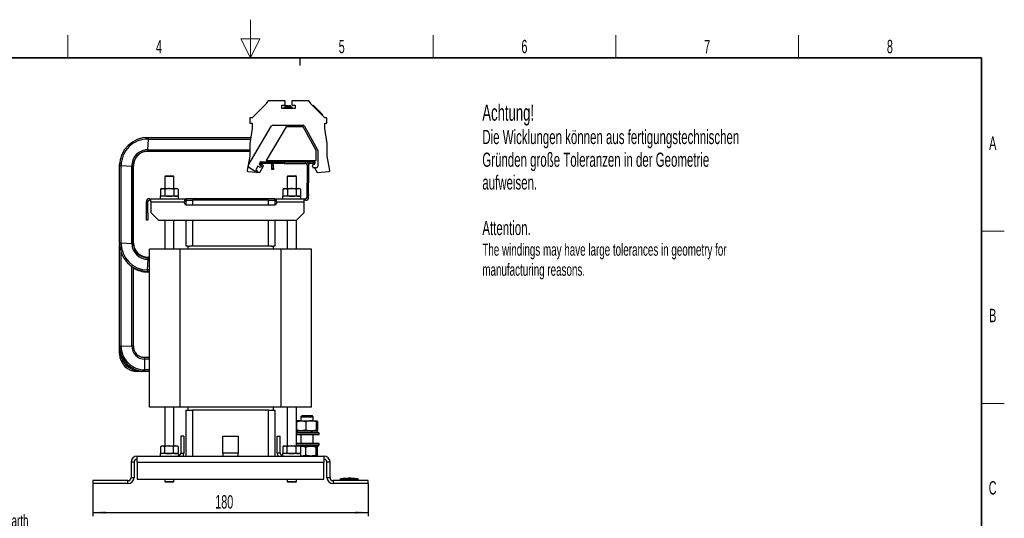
# Model space of a CAD drawing. Header units: millimetres. Extents: x 5 to 418, y 2 to 292.
# Tile 27 of 27: x 157 to 414, y 162 to 292. Entities that reach past the tile are written whole.
import ezdxf

# ---------------------------------------------------------------- set-up
doc = ezdxf.new("R2010")
doc.units = ezdxf.units.MM
doc.layers.add('SLD-0', color=7, linetype='Continuous')
doc.styles.add('SLDTEXTSTYLE0', font='TXT', dxfattribs={"width": 0.605})
doc.dimstyles.new('SLDDIMSTYLE2', dxfattribs={"dimtxt": 3.5, "dimasz": 3.5, "dimexe": 0, "dimexo": 0.0625, "dimgap": 0.875, "dimtad": 1, "dimlfac": 2.5, "dimrnd": 1e-09, "dimzin": 12, "dimdsep": 46, "dimtxsty": 'SLDTEXTSTYLE0', "dimsah": 1, "dimcen": 0.09, "dimadec": 0, "dimazin": 3, "dimtfac": 1, "dimtofl": 0, "dimtmove": 0, "dimatfit": 3, "dimfxl": 1, "dimfrac": 2, "dimtolj": 1, "dimtzin": 12, "dimarcsym": 0})

# ---------------------------------------------------------------- blocks, each defined once
blk = doc.blocks.new('SW_NOTE_0')
at = {"layer": 'SLD-0', "color": 0}
blk.add_line((30.22, 0), (0, 0), dxfattribs=at)
at = {"layer": 'SLD-0', "color": 0, "attachment_point": 1, "style": 'SLDTEXTSTYLE0'}
for s, insert, char_height in [('M8 Erdung', (0.38, 9.76), 3.5), ('protective earth', (1.58, 4.09), 3.175)]:
    blk.add_mtext(s, dxfattribs=dict(at, insert=insert, char_height=char_height))
blk = doc.blocks.new('_D_6')
at = {"layer": 'SLD-0'}
for p, q in [((175.8, 171.35), (175.8, 162.83)), ((247.8, 171.35), (247.8, 162.83)), ((175.8, 163.83), (247.8, 163.83))]:
    blk.add_line(p, q, dxfattribs=at)
for points in [[(175.8, 163.83), (179.3, 163.37), (179.3, 164.29)], [(247.8, 163.83), (244.3, 164.29), (244.3, 163.37)]]:
    blk.add_solid(points, dxfattribs=at)
at = {"layer": 'SLD-0', "insert": (207.79, 168.34), "char_height": 3.5, "attachment_point": 1, "style": 'SLDTEXTSTYLE0'}
blk.add_mtext('180', dxfattribs=at)

msp = doc.modelspace()

# ---------------------------------------------------------------- linework, layer by layer
at = {"color": 7, "linetype": 'Continuous', "lineweight": 25}
for p, q in [((221.1644, 270.5878), (217.4875, 266.9109)), ((221.6453, 271.3078), (221.1644, 270.827)), ((221.1644, 270.827), (221.1644, 270.5878)), ((226.0444, 271.3078), (221.6453, 271.3078)), ((225.2475, 270.1878), (226.0444, 270.1878)), ((225.2475, 269.3278), (225.2475, 270.1878)), ((226.0444, 270.1878), (226.0444, 271.3078)), ((227.8505, 271.3078), (227.8505, 270.1878)), ((232.2497, 271.3078), (227.8505, 271.3078)), ((227.8505, 270.1878), (228.6475, 270.1878)), ((228.6475, 270.1878), (228.6475, 269.3278)), ((232.7305, 270.827), (232.2497, 271.3078)), ((232.7305, 270.5878), (232.7305, 270.827)), ((236.4075, 266.9109), (232.7305, 270.5878)), ((228.6475, 269.3278), (225.2475, 269.3278)), ((225.8465, 269.7278), (225.8465, 269.3278)), ((225.8465, 269.7278), (227.8465, 269.7278)), ((226.2465, 270.1278), (226.2465, 269.7278)), ((226.2465, 270.1278), (226.7465, 270.1278)), ((226.7465, 270.0478), (226.7465, 270.1278)), ((226.7465, 270.0478), (226.9465, 270.0478)), ((226.9465, 270.0478), (226.9465, 270.1278)), ((226.9465, 270.1278), (227.4465, 270.1278)), ((227.4465, 269.7278), (227.4465, 270.1278)), ((227.8465, 269.7278), (227.8465, 269.3278)), ((233.4659, 270.1353), (233.3245, 269.9939)), ((233.4659, 270.1353), (235.8701, 267.7311)), ((234.396, 269.2617), (234.3678, 269.2334)), ((234.7434, 268.9144), (234.396, 269.2617)), ((234.7434, 268.9144), (234.7151, 268.8861)), ((235.0583, 268.5994), (235.03, 268.5712)), ((235.8701, 267.7311), (235.7287, 267.5897)), ((216.8875, 266.9109), (216.8875, 265.5109)), ((217.4875, 266.9109), (216.8875, 266.9109)), ((216.8875, 265.5109), (217.4275, 265.5109)), ((217.4275, 265.5109), (217.4275, 264.1109)), ((237.0075, 266.9109), (236.4075, 266.9109)), ((236.4675, 265.5109), (237.0075, 265.5109)), ((236.4675, 264.1109), (236.4675, 265.5109)), ((237.0075, 265.5109), (237.0075, 266.9109)), ((216.4156, 254.4474), (222.5356, 264.7521)), ((217.4275, 264.1109), (216.8675, 260.1495)), ((226.2989, 264.5478), (221.0725, 255.7478)), ((222.8795, 264.9478), (230.7595, 264.9478)), ((230.7595, 264.5478), (226.2989, 264.5478)), ((234.1995, 258.3278), (230.7595, 264.5478)), ((231.1095, 264.7414), (234.5495, 258.5214)), ((237.0275, 260.1495), (236.4675, 264.1109)), ((189.3726, 261.6962), (190.211, 261.7452)), ((189.4115, 261.7018), (190.2059, 261.7452)), ((189.4569, 261.7092), (190.1538, 261.7471)), ((190.2862, 261.3451), (190.1124, 258.5505)), ((190.1538, 261.7471), (217.0933, 261.7471)), ((190.1538, 261.7471), (190.1538, 261.7451)), ((190.311, 261.7444), (190.2862, 261.3451)), ((190.2862, 261.3451), (217.0365, 261.3451)), ((190.311, 261.7444), (217.0929, 261.7444)), ((216.8675, 260.1495), (216.8675, 256.8278)), ((237.0275, 256.8278), (237.0275, 260.1495)), ((190.1124, 258.5505), (190.0876, 258.1513)), ((190.0876, 258.1513), (216.8675, 258.1513)), ((190.1124, 258.5505), (216.8675, 258.5505)), ((190.259, 258.1513), (190.2591, 258.1486)), ((190.2591, 258.1486), (216.8675, 258.1486)), ((234.1995, 255.7478), (234.1995, 258.3278)), ((234.5995, 258.3278), (234.5995, 254.2278)), ((182.8154, 254.4596), (182.8487, 255.0579)), ((216.8675, 256.8278), (216.1125, 253.1284)), ((219.5995, 255.3478), (219.2431, 254.7478)), ((219.2431, 254.7478), (219.8641, 254.379)), ((219.7995, 255.3478), (219.5995, 255.3478)), ((219.7395, 254.7478), (219.7395, 255.3478)), ((220.4302, 254.3443), (219.7395, 254.7478)), ((219.7995, 254.9478), (219.7995, 255.3478)), ((219.7995, 255.3478), (225.7995, 255.3478)), ((225.7995, 254.9478), (219.7995, 254.9478)), ((221.0725, 255.7478), (234.1995, 255.7478)), ((225.7995, 255.3478), (225.7995, 254.9478)), ((225.7995, 255.3478), (231.3995, 255.3478)), ((225.7995, 254.9478), (231.3995, 254.9478)), ((232.5995, 255.3478), (231.3995, 255.3478)), ((231.3995, 254.9478), (231.3995, 255.3478)), ((232.5995, 254.9478), (232.5995, 255.3478)), ((233.3995, 255.3478), (232.5995, 255.3478)), ((233.3995, 254.9478), (232.5995, 254.9478)), ((233.3995, 254.9478), (233.3995, 255.3478)), ((233.3995, 255.3478), (233.7995, 255.3478)), ((233.7995, 254.9478), (233.3995, 254.9478)), ((233.5995, 254.7478), (233.7995, 254.7478)), ((233.7995, 255.3478), (233.7995, 254.9478)), ((233.7995, 254.7478), (233.7995, 254.9478)), ((237.7825, 253.1284), (237.0275, 256.8278)), ((182.8028, 254.4596), (183.202, 254.4347)), ((182.8028, 234.2551), (182.8028, 254.4596)), ((182.8261, 254.4596), (182.8289, 254.5801)), ((183.202, 254.4347), (185.9966, 254.2609)), ((183.202, 234.2302), (183.202, 254.4347)), ((185.9966, 254.2609), (186.3958, 254.2361)), ((185.9966, 234.0564), (185.9966, 254.2609)), ((186.3945, 254.4002), (186.4057, 254.4005)), ((186.3958, 234.0316), (186.3958, 254.2361)), ((186.4057, 233.8481), (186.4057, 254.4005)), ((186.4057, 254.237), (186.4191, 254.2361)), ((186.4057, 254.2363), (186.4084, 254.2361)), ((186.4084, 234.1801), (186.4084, 254.2361)), ((186.4191, 233.9855), (186.4191, 254.2361)), ((216.2919, 252.8891), (218.5766, 252.6987)), ((218.6875, 252.6329), (216.5552, 253.8993)), ((218.9368, 254.232), (218.374, 253.2843)), ((218.374, 253.2843), (218.8918, 252.9768)), ((218.9337, 252.8123), (218.852, 252.6748)), ((218.8526, 252.6757), (219.4275, 252.6278)), ((219.5578, 253.8631), (218.9368, 254.232)), ((219.4275, 252.6278), (220.4302, 254.3443)), ((219.8641, 254.379), (219.5578, 253.8631)), ((222.5995, 254.5478), (222.9995, 254.5478)), ((222.5995, 253.7478), (222.5995, 254.5478)), ((222.5995, 253.7478), (222.9995, 253.7478)), ((222.5995, 253.3478), (222.5995, 253.7478)), ((222.9995, 253.3478), (222.5995, 253.3478)), ((222.9995, 253.7478), (222.9995, 254.5478)), ((222.9995, 253.7478), (222.9995, 253.3478)), ((231.7995, 254.5478), (232.1995, 254.5478)), ((231.7995, 254.5478), (231.7995, 249.9135)), ((232.1995, 254.5478), (232.1995, 249.9135)), ((233.1995, 254.2278), (233.1995, 254.3478)), ((234.1995, 253.8278), (233.5995, 253.8278)), ((233.7664, 253.8278), (234.4675, 252.6278)), ((234.4675, 252.6278), (237.6031, 252.8891)), ((194.7995, 251.7478), (194.5995, 251.5478)), ((194.5995, 251.5478), (194.5995, 248.3878)), ((194.8649, 251.5478), (194.5995, 251.5478)), ((194.7995, 251.7478), (195.0207, 251.7478)), ((196.9995, 251.5478), (194.8649, 251.5478)), ((195.0207, 251.7478), (196.7995, 251.7478)), ((196.9995, 251.5478), (196.7995, 251.7478)), ((196.9995, 248.3878), (196.9995, 251.5478)), ((226.7995, 251.7478), (226.5995, 251.5478)), ((226.5995, 251.5478), (226.5995, 248.3878)), ((226.8649, 251.5478), (226.5995, 251.5478)), ((226.7995, 251.7478), (227.0207, 251.7478)), ((228.9995, 251.5478), (226.8649, 251.5478)), ((227.0207, 251.7478), (228.7995, 251.7478)), ((228.9995, 251.5478), (228.7995, 251.7478)), ((228.9995, 248.3878), (228.9995, 251.5478)), ((232.1995, 249.9135), (231.7995, 249.9135)), ((231.7995, 246.8307), (231.7995, 249.9135)), ((232.1995, 246.8307), (232.1995, 249.9135)), ((193.7995, 248.3878), (193.4901, 248.2092)), ((193.4901, 248.2092), (193.4901, 246.5665)), ((193.7995, 248.3878), (194.0674, 248.3878)), ((194.0674, 248.3878), (195.7995, 248.3878)), ((194.6448, 248.2092), (194.6448, 246.5665)), ((195.7995, 248.3878), (197.5315, 248.3878)), ((196.9542, 248.2092), (196.9542, 246.5665)), ((198.1089, 248.2092), (197.5315, 248.3878)), ((197.5315, 248.3878), (197.7995, 248.3878)), ((198.1089, 248.2092), (197.7995, 248.3878)), ((198.1089, 248.2092), (198.1089, 246.5665)), ((225.7995, 248.3878), (225.4901, 248.2092)), ((225.4901, 248.2092), (225.4901, 246.5665)), ((225.7995, 248.3878), (226.0674, 248.3878)), ((226.0674, 248.3878), (227.7995, 248.3878)), ((226.6448, 248.2092), (226.6448, 246.5665)), ((227.7995, 248.3878), (229.5315, 248.3878)), ((228.9542, 248.2092), (228.9542, 246.5665)), ((230.1089, 248.2092), (229.5315, 248.3878)), ((229.5315, 248.3878), (229.7995, 248.3878)), ((230.1089, 248.2092), (229.7995, 248.3878)), ((230.1089, 248.2092), (230.1089, 246.5665)), ((190.1995, 244.9478), (189.7995, 244.9478)), ((189.7995, 242.1478), (189.7995, 244.9478)), ((190.1995, 242.1478), (190.1995, 244.9478)), ((190.5995, 245.7478), (190.5995, 245.3478)), ((190.5995, 245.7478), (190.9995, 245.7478)), ((190.9995, 245.3478), (190.5995, 245.3478)), ((190.9995, 244.9478), (190.9995, 245.7478)), ((190.9995, 245.7478), (199.7995, 245.7478)), ((190.9995, 244.9478), (199.7995, 244.9478)), ((190.9995, 244.9478), (190.9995, 242.1478)), ((193.3995, 246.3878), (193.3995, 245.7478)), ((195.7995, 246.3878), (193.3995, 246.3878)), ((193.4901, 246.5665), (193.7995, 246.3878)), ((198.1995, 246.3878), (195.7995, 246.3878)), ((197.7995, 246.3878), (198.1089, 246.5665)), ((198.1995, 245.7478), (198.1995, 246.3878)), ((199.7995, 245.7478), (199.7995, 244.9478)), ((199.7995, 245.7478), (200.1995, 245.7478)), ((200.1995, 245.3478), (199.7995, 245.3478)), ((199.7995, 244.5478), (199.7995, 244.9478)), ((200.1995, 245.7478), (200.1995, 245.3478)), ((223.3995, 245.7478), (200.1995, 245.7478)), ((200.1995, 245.3478), (201.0845, 245.3478)), ((200.1995, 244.1478), (200.1995, 245.3478)), ((201.0845, 245.3478), (201.8795, 245.3478)), ((221.7195, 245.3478), (201.8795, 245.3478)), ((201.8795, 245.3478), (201.8795, 244.1478)), ((221.7195, 245.3478), (222.5145, 245.3478)), ((221.7195, 244.1478), (221.7195, 245.3478)), ((222.5145, 245.3478), (223.3995, 245.3478)), ((223.3995, 245.3478), (223.3995, 245.7478)), ((223.3995, 245.7478), (223.7995, 245.7478)), ((223.7995, 245.3478), (223.3995, 245.3478)), ((223.3995, 245.3478), (223.3995, 244.1478)), ((223.7995, 245.7478), (230.9995, 245.7478)), ((223.7995, 244.9478), (223.7995, 245.7478)), ((223.7995, 244.9478), (223.7995, 244.5478)), ((223.7995, 244.9478), (230.9995, 244.9478)), ((225.3995, 246.3878), (225.3995, 245.7478)), ((227.7995, 246.3878), (225.3995, 246.3878)), ((225.4901, 246.5665), (225.7995, 246.3878)), ((230.1995, 246.3878), (227.7995, 246.3878)), ((229.7995, 246.3878), (230.1089, 246.5665)), ((230.1995, 245.7478), (230.1995, 246.3878)), ((230.9995, 244.9478), (230.9995, 245.7478)), ((230.9995, 245.7478), (231.3995, 245.7478)), ((231.3995, 245.3478), (230.9995, 245.3478)), ((230.9995, 242.1478), (230.9995, 244.9478)), ((231.3995, 245.3478), (231.3995, 245.7478)), ((231.7995, 246.8307), (232.1995, 246.8307)), ((231.7995, 246.5478), (231.7995, 246.8307)), ((232.1995, 246.5478), (231.7995, 246.5478)), ((231.7995, 246.1478), (231.7995, 246.5478)), ((231.7995, 246.1478), (232.1995, 246.1478)), ((232.1995, 246.8307), (232.1995, 246.5478)), ((232.1995, 246.1478), (232.1995, 246.5478)), ((189.7995, 242.1478), (190.1995, 242.1478)), ((189.7995, 240.1478), (189.7995, 242.1478)), ((190.1995, 242.1478), (190.1995, 240.1478)), ((190.9995, 242.1478), (192.9995, 240.1478)), ((200.1995, 244.1478), (223.3995, 244.1478)), ((228.9995, 240.1478), (230.9995, 242.1478)), ((190.1995, 240.1478), (189.7995, 240.1478)), ((192.9995, 240.1478), (228.9995, 240.1478)), ((194.5995, 240.1478), (194.5995, 232.5478)), ((196.9995, 232.5478), (196.9995, 240.1478)), ((200.1995, 233.3478), (200.1995, 240.1478)), ((201.8795, 240.1478), (201.8795, 233.3478)), ((221.7195, 233.3478), (221.7195, 240.1478)), ((223.3995, 240.1478), (223.3995, 233.3478)), ((226.5995, 240.1478), (226.5995, 232.5478)), ((228.9995, 232.5478), (228.9995, 240.1478)), ((182.8028, 234.2551), (183.202, 234.2302)), ((183.202, 234.2302), (185.9966, 234.0564)), ((186.4057, 234.1803), (186.4084, 234.1801)), ((182.8072, 207.2178), (182.8072, 233.864)), ((183.207, 207.2295), (183.207, 231.7289)), ((185.9966, 234.0564), (186.3958, 234.0316)), ((186.4057, 233.8818), (186.4191, 233.8809)), ((186.4514, 233.4862), (186.4191, 233.8809)), ((190.5995, 191.3478), (190.5995, 232.5478)), ((198.5995, 232.5478), (190.5995, 232.5478)), ((198.5995, 191.3478), (198.5995, 232.5478)), ((224.9995, 232.5478), (198.5995, 232.5478)), ((200.6595, 233.3478), (200.1995, 233.3478)), ((200.6595, 233.3478), (201.0845, 233.3478)), ((200.6595, 233.3478), (200.6595, 232.5478)), ((201.8795, 233.3478), (201.0845, 233.3478)), ((221.7195, 233.3478), (201.8795, 233.3478)), ((222.5145, 233.3478), (221.7195, 233.3478)), ((222.5145, 233.3478), (222.9395, 233.3478)), ((222.9395, 233.3478), (222.9395, 232.5478)), ((223.3995, 233.3478), (222.9395, 233.3478)), ((224.9995, 191.3478), (224.9995, 232.5478)), ((232.9995, 232.5478), (224.9995, 232.5478)), ((232.9995, 191.3478), (232.9995, 232.5478)), ((190.1124, 227.146), (190.2862, 229.9406)), ((190.2862, 229.9406), (190.311, 230.3399)), ((190.5995, 229.9406), (190.2862, 229.9406)), ((190.5995, 230.3399), (190.311, 230.3399)), ((190.3144, 230.3399), (190.3236, 230.4883)), ((190.5995, 230.4883), (190.3236, 230.4883)), ((186.0058, 207.3114), (186.0058, 228.0494)), ((186.4057, 207.3231), (186.4057, 227.7928)), ((190.0876, 226.7468), (190.1124, 227.146)), ((190.5995, 226.7468), (190.0876, 226.7468)), ((190.1109, 226.5961), (190.1203, 226.7468)), ((190.5995, 226.5961), (190.1109, 226.5961)), ((190.5995, 227.146), (190.1124, 227.146)), ((182.8072, 207.2178), (183.207, 207.2295)), ((182.8072, 206.4178), (182.8072, 207.2178)), ((182.8072, 206.4178), (182.8621, 206.4194)), ((182.8072, 205.2178), (182.8072, 206.4178)), ((183.207, 207.2295), (186.0058, 207.3114)), ((186.0058, 207.3114), (186.4057, 207.3231)), ((186.4057, 207.2178), (186.4057, 207.3231)), ((182.8072, 205.2178), (182.943, 205.2217)), ((189.3538, 204.2696), (188.5538, 204.2696)), ((189.3655, 203.8698), (189.3538, 204.2696)), ((190.5995, 204.2696), (189.3538, 204.2696)), ((189.4474, 201.071), (189.3655, 203.8698)), ((190.5995, 203.8698), (189.3655, 203.8698)), ((187.4591, 200.6712), (187.4557, 200.7862)), ((188.6591, 200.6712), (188.6578, 200.7136)), ((189.4591, 200.6712), (189.4474, 201.071)), ((190.5995, 201.071), (189.4474, 201.071)), ((188.5538, 200.6712), (187.4591, 200.6712)), ((189.3538, 200.6712), (188.6591, 200.6712)), ((190.5995, 200.6712), (189.4591, 200.6712)), ((198.5995, 191.3478), (190.5995, 191.3478)), ((194.5995, 191.3478), (194.5995, 181.1878)), ((196.9995, 181.1878), (196.9995, 191.3478)), ((224.9995, 191.3478), (198.5995, 191.3478)), ((200.1995, 178.5478), (200.1995, 190.5478)), ((200.1995, 190.5478), (200.6595, 190.5478)), ((200.6595, 191.3478), (200.6595, 190.5478)), ((200.6595, 190.5478), (201.0845, 190.5478)), ((201.0845, 190.5478), (201.8795, 190.5478)), ((201.8795, 190.5478), (201.8795, 178.5478)), ((221.7195, 190.5478), (201.8795, 190.5478)), ((221.7195, 178.5478), (221.7195, 190.5478)), ((221.7195, 190.5478), (222.5145, 190.5478)), ((222.5145, 190.5478), (222.9395, 190.5478)), ((222.9395, 191.3478), (222.9395, 190.5478)), ((222.9395, 190.5478), (223.3995, 190.5478)), ((223.3995, 190.5478), (223.3995, 178.5478)), ((232.9995, 191.3478), (224.9995, 191.3478)), ((226.5995, 191.3478), (226.5995, 181.1878)), ((228.9995, 181.1878), (228.9995, 191.3478)), ((230.5063, 189.1078), (230.1995, 188.801)), ((230.1995, 188.801), (230.1995, 187.7478)), ((230.1995, 188.801), (233.3995, 188.801)), ((230.5063, 189.1078), (233.0927, 189.1078)), ((233.3995, 188.801), (233.0927, 189.1078)), ((233.3995, 187.7478), (233.3995, 188.801)), ((229.0455, 187.5156), (229.0455, 185.3801)), ((230.2517, 187.7478), (229.1999, 187.7478)), ((230.2517, 187.7478), (232.8348, 187.7478)), ((231.4578, 187.5156), (231.4578, 185.3801)), ((231.4578, 185.3801), (232.8348, 185.1478)), ((232.8348, 187.7478), (234.3826, 187.7478)), ((234.2117, 187.5156), (234.2117, 185.3801)), ((234.5534, 187.5156), (234.5534, 185.3801)), ((199.5995, 183.7478), (198.7995, 183.7478)), ((198.7995, 183.7478), (198.7995, 179.3478)), ((199.5995, 183.7478), (199.5995, 179.3478)), ((209.7995, 179.3478), (209.7995, 183.7478)), ((209.7995, 183.7478), (213.7995, 183.7478)), ((213.7995, 183.7478), (213.7995, 179.3478)), ((223.9995, 183.7478), (224.7995, 183.7478)), ((223.9995, 179.3478), (223.9995, 183.7478)), ((224.7995, 179.3478), (224.7995, 183.7478)), ((228.9995, 184.8278), (234.6795, 184.8278)), ((234.9995, 184.5078), (228.9995, 184.5078)), ((228.9995, 184.1878), (234.9995, 184.1878)), ((229.1995, 185.1478), (229.1995, 184.8278)), ((234.391, 185.1478), (229.1995, 185.1478)), ((230.2517, 185.1478), (229.1995, 185.1478)), ((230.1995, 184.1878), (230.1995, 181.7878)), ((232.8348, 185.1478), (230.2517, 185.1478)), ((234.3826, 185.1478), (232.8348, 185.1478)), ((233.3995, 181.7878), (233.3995, 184.1878)), ((234.3995, 184.8278), (234.3995, 185.1478)), ((234.9995, 184.5078), (234.6795, 184.8278)), ((234.9995, 184.1878), (234.9995, 184.5078)), ((193.4943, 181.0092), (193.4943, 179.3665)), ((193.7995, 181.1878), (193.5611, 181.0502)), ((193.7995, 181.1878), (194.01, 181.1878)), ((194.01, 181.1878), (195.6782, 181.1878)), ((194.5257, 181.0092), (194.5257, 179.3665)), ((195.6782, 181.1878), (197.4677, 181.1878)), ((196.8308, 181.0092), (196.8308, 179.3665)), ((198.1046, 181.0092), (197.4677, 181.1878)), ((197.4677, 181.1878), (197.7995, 181.1878)), ((198.0378, 181.0502), (197.7995, 181.1878)), ((198.1046, 181.0092), (198.0348, 181.045)), ((198.1046, 181.0092), (198.1046, 179.3665)), ((225.4943, 181.0092), (225.4943, 179.3665)), ((225.7995, 181.1878), (225.5611, 181.0502)), ((225.7995, 181.1878), (226.01, 181.1878)), ((226.01, 181.1878), (227.6782, 181.1878)), ((226.5257, 181.0092), (226.5257, 179.3665)), ((227.6782, 181.1878), (229.4677, 181.1878)), ((228.8308, 181.0092), (228.8308, 179.3665)), ((234.9995, 181.7878), (228.9995, 181.7878)), ((228.9995, 181.4678), (234.9995, 181.4678)), ((230.1046, 181.0092), (229.4677, 181.1878)), ((229.4677, 181.1878), (229.7995, 181.1878)), ((230.0378, 181.0502), (229.7995, 181.1878)), ((234.6795, 181.1478), (229.8688, 181.1478)), ((229.9143, 181.1216), (230.2383, 181.1478)), ((230.1046, 181.0092), (230.0348, 181.045)), ((230.1046, 181.0092), (230.1046, 179.3665)), ((231.4386, 178.7801), (231.4386, 180.9156)), ((234.2002, 178.7801), (234.2002, 180.9156)), ((234.5611, 178.7801), (234.5611, 180.9156)), ((234.6795, 181.1478), (234.9995, 181.4678)), ((234.9995, 181.4678), (234.9995, 181.7878)), ((187.3995, 178.5478), (236.1995, 178.5478)), ((187.3995, 176.9478), (187.3995, 178.5478)), ((193.3995, 179.1878), (193.3995, 178.5478)), ((195.7995, 179.1878), (193.3995, 179.1878)), ((193.5614, 179.3253), (193.7995, 179.1878)), ((198.1995, 179.1878), (195.7995, 179.1878)), ((197.7995, 179.1878), (198.0376, 179.3253)), ((198.0348, 179.3301), (198.1046, 179.3665)), ((198.1995, 178.5732), (198.1995, 179.1878)), ((198.7995, 179.3478), (199.5995, 179.3478)), ((209.7995, 179.3478), (209.7995, 178.5478)), ((213.7995, 179.3478), (209.7995, 179.3478)), ((213.7995, 178.5478), (213.7995, 179.3478)), ((224.7995, 179.3478), (223.9995, 179.3478)), ((225.3995, 179.1878), (225.3995, 178.5732)), ((227.7995, 179.1878), (225.3995, 179.1878)), ((225.5614, 179.3253), (225.7995, 179.1878)), ((230.1995, 179.1878), (227.7995, 179.1878)), ((229.7995, 179.1878), (230.0376, 179.3253)), ((230.0348, 179.3301), (230.1046, 179.3665)), ((230.1995, 178.5478), (230.1995, 179.1878)), ((236.1995, 178.5478), (236.1995, 176.9478)), ((186.5995, 176.9478), (185.7995, 176.9478)), ((185.7995, 176.9478), (185.7995, 172.9478)), ((186.5995, 176.9478), (186.5995, 172.9478)), ((187.3995, 176.9478), (187.3995, 172.5478)), ((187.3995, 176.9478), (236.1995, 176.9478)), ((236.1995, 172.5478), (236.1995, 176.9478)), ((237.7995, 176.9478), (236.9995, 176.9478)), ((236.9995, 172.9478), (236.9995, 176.9478)), ((237.7995, 172.9478), (237.7995, 176.9478)), ((185.7995, 172.9478), (186.5995, 172.9478)), ((187.3995, 172.5478), (236.1995, 172.5478)), ((194.5995, 172.5478), (194.5995, 171.9478)), ((196.9995, 171.9478), (196.9995, 172.5478)), ((226.5995, 172.5478), (226.5995, 171.9478)), ((228.9995, 171.9478), (228.9995, 172.5478)), ((236.9995, 172.9478), (237.7995, 172.9478)), ((241.249, 172.6268), (240.6163, 172.5775)), ((240.7962, 172.5525), (240.7995, 172.2726)), ((241.9714, 172.707), (241.2289, 172.662)), ((242.101, 172.6441), (241.2478, 172.609)), ((241.2478, 172.6346), (242.101, 172.6441)), ((241.2478, 172.6346), (241.2478, 172.6266)), ((241.2478, 172.5817), (241.2478, 172.5737)), ((242.1021, 172.6984), (241.343, 172.6628)), ((242.4225, 172.6968), (244.147, 172.6729)), ((242.7016, 172.6533), (244.2932, 172.6384)), ((244.2932, 172.612), (242.7016, 172.6533)), ((244.2932, 172.6304), (243.1849, 172.6408)), ((244.3121, 172.6683), (243.5706, 172.7103)), ((244.9827, 172.5775), (244.2919, 172.6313)), ((244.2932, 172.6384), (244.2932, 172.6304)), ((244.2932, 172.5832), (244.2932, 172.5752)), ((244.8028, 172.5525), (244.7995, 172.2726)), ((244.9243, 172.5526), (244.9568, 172.581)), ((175.7995, 172.1478), (175.7995, 171.3478)), ((184.9995, 172.1478), (175.7995, 172.1478)), ((184.9995, 171.3478), (175.7995, 171.3478)), ((184.9995, 171.3478), (184.9995, 172.1478)), ((194.5995, 171.9478), (194.7995, 171.7478)), ((194.5995, 171.9478), (194.8649, 171.9478)), ((195.0207, 171.7478), (194.7995, 171.7478)), ((194.8649, 171.9478), (196.9995, 171.9478)), ((196.7995, 171.7478), (195.0207, 171.7478)), ((196.7995, 171.7478), (196.9995, 171.9478)), ((226.5995, 171.9478), (226.7995, 171.7478)), ((226.5995, 171.9478), (226.8649, 171.9478)), ((227.0207, 171.7478), (226.7995, 171.7478)), ((226.8649, 171.9478), (228.9995, 171.9478)), ((228.7995, 171.7478), (227.0207, 171.7478)), ((228.7995, 171.7478), (228.9995, 171.9478)), ((238.5995, 172.1478), (238.5995, 171.3478)), ((247.7995, 172.1478), (238.5995, 172.1478)), ((247.7995, 171.3478), (238.5995, 171.3478)), ((240.3995, 172.1478), (240.3995, 172.2726)), ((240.7995, 172.1478), (240.7995, 172.2726)), ((244.7995, 172.1478), (244.7995, 172.2726)), ((245.1995, 172.1478), (245.1995, 172.2726)), ((247.7995, 171.3478), (247.7995, 172.1478))]:
    msp.add_line(p, q, dxfattribs=at)
at = {"color": 7, "linetype": 'Continuous', "lineweight": 25, "flags": 128}
for points in [[(189.3285, 258.0464), (189.371, 258.0564), (190.1109, 258.1513)], [(186.4191, 254.2361), (186.4704, 254.9803), (186.5421, 255.3136)]]:
    msp.add_lwpolyline(points, dxfattribs=at)
at = {"color": 7, "linetype": 'Continuous', "lineweight": 25}
for centre, radius, start, end in [((222.8795, 264.5478), 0.4, 90, 149.293686), ((230.7595, 264.5478), 0.4, 28.944992, 90), ((190.1993, 254.3478), 7.3974, 89.13464, 179.13464), ((190.1993, 254.3478), 6.9978, 89.288524, 179.288524), ((190.1993, 254.3478), 4.2036, 91.184467, 181.184467), ((190.1993, 254.3478), 3.8051, 91.682491, 181.682491), ((190.2064, 254.3478), 3.8011, 89.206309, 179.206309), ((190.2119, 254.3478), 3.8051, 91.682491, 181.682491), ((234.1995, 258.3278), 0.4, 0, 28.944992), ((222.1995, 254.5478), 0.4, 360, 90), ((222.1995, 254.5478), 0.8, 360, 30), ((231.3995, 254.5478), 0.8, 360, 90), ((231.3995, 254.5478), 0.4, 0, 90), ((232.5995, 254.5478), 0.8, 90, 138.590378), ((232.5995, 254.5478), 0.4, 90, 180), ((233.5995, 254.3478), 0.4, 90, 180), ((216.3085, 253.0884), 0.2, 168.465379, 265.236358), ((216.7595, 254.2432), 0.4, 149.293686, 239.293686), ((218.7488, 252.736), 0.12, 239.293686, 329.293686), ((218.8305, 252.8736), 0.12, 329.293686, 59.293686), ((233.5995, 254.2278), 0.4, 180, 270), ((234.1995, 254.2278), 0.4, 270, 0), ((237.5865, 253.0884), 0.2, 274.763642, 11.534621), ((190.5995, 244.9478), 0.8, 90, 180), ((190.5995, 244.9478), 0.4, 90, 180), ((200.1995, 244.5478), 0.4, 180, 270), ((223.3995, 244.5478), 0.4, 270, 0), ((231.3995, 246.1478), 0.8, 270, 360), ((231.3995, 246.1478), 0.4, 270, 0), ((190.1993, 234.1433), 7.3974, 179.13464, 269.13464), ((190.1993, 234.1433), 6.9978, 179.288524, 269.288524), ((190.2119, 234.2918), 3.8051, 181.682491, 271.682491), ((190.1993, 234.1433), 4.2036, 181.184467, 271.184467), ((190.1993, 234.1433), 3.8051, 181.682491, 271.682491), ((190.2226, 233.9926), 7.3974, 238.93648, 269.13464), ((189.4064, 207.2704), 6.5994, 180.457139, 270.457139), ((188.6064, 206.4704), 5.7995, 180.520198, 270.520198), ((189.4064, 207.2704), 6.1995, 180.378487, 270.378487), ((189.4064, 207.2704), 3.4008, 179.31003, 269.31003), ((189.4064, 207.2704), 3.0012, 178.994751, 268.994751), ((187.4064, 205.2704), 4.5995, 180.655914, 270.655914), ((187.4064, 205.2704), 4.1996, 201.962921, 248.037079), ((187.3995, 176.9478), 1.6, 90, 180), ((187.3995, 176.9478), 0.8, 90, 180), ((197.9995, 179.3478), 0.8, 270, 0), ((197.9995, 179.3478), 1.6, 330, 0), ((225.5995, 179.3478), 1.6, 180, 210), ((225.5995, 179.3478), 0.8, 180, 270), ((236.1995, 176.9478), 1.6, 360, 90), ((236.1995, 176.9478), 0.8, 0, 90), ((184.9995, 172.9478), 1.6, 270, 0), ((184.9995, 172.9478), 0.8, 270, 0), ((238.5995, 172.9478), 1.6, 180, 270), ((238.5995, 172.9478), 0.8, 180, 270), ((240.6795, 172.3035), 0.28, 97.642337, 180), ((240.6795, 172.2726), 0.28, 90.989679, 179.997938), ((244.9195, 172.2726), 0.28, 0.002064, 89.009565), ((244.9195, 172.3035), 0.28, 360, 82.373112)]:
    msp.add_arc(centre, radius, start, end, dxfattribs=at)
for points, knots in [([(193.4901, 248.2092), (193.5838, 248.2591), (193.7731, 248.3599), (193.9687, 248.3785), (194.0674, 248.3878)], [0, 0, 0, 0, 0.49545796, 1, 1, 1, 1]), ([(194.0674, 248.3878), (194.0811, 248.3877), (194.2761, 248.3851), (194.4671, 248.294), (194.6448, 248.2092)], [0, 0, 0, 0, 0.070200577, 1, 1, 1, 1]), ([(195.7995, 248.3878), (195.6495, 248.382), (195.3472, 248.3703), (194.9623, 248.296), (194.7302, 248.2325), (194.6448, 248.2092)], [0, 0, 0, 0, 0.38389994, 0.77339952, 1, 1, 1, 1]), ([(196.9542, 248.2092), (196.6665, 248.2813), (196.2857, 248.3767), (195.895, 248.3856), (195.7995, 248.3878)], [0, 0, 0, 0, 0.75563417, 1, 1, 1, 1]), ([(197.5315, 248.3878), (197.5179, 248.3876), (197.4142, 248.386), (197.2188, 248.347), (197.0429, 248.2554), (196.9542, 248.2092)], [0, 0, 0, 0, 0.070062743, 0.530770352, 1, 1, 1, 1]), ([(225.4901, 248.2092), (225.5838, 248.2591), (225.7731, 248.3599), (225.9687, 248.3785), (226.0674, 248.3878)], [0, 0, 0, 0, 0.49545796, 1, 1, 1, 1]), ([(226.0674, 248.3878), (226.0811, 248.3877), (226.2761, 248.3851), (226.4671, 248.294), (226.6448, 248.2092)], [0, 0, 0, 0, 0.070200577, 1, 1, 1, 1]), ([(227.7995, 248.3878), (227.6495, 248.382), (227.3472, 248.3703), (226.9623, 248.296), (226.7302, 248.2325), (226.6448, 248.2092)], [0, 0, 0, 0, 0.38389994, 0.77339952, 1, 1, 1, 1]), ([(228.9542, 248.2092), (228.6665, 248.2813), (228.2857, 248.3767), (227.895, 248.3856), (227.7995, 248.3878)], [0, 0, 0, 0, 0.75563417, 1, 1, 1, 1]), ([(229.5315, 248.3878), (229.5179, 248.3876), (229.4142, 248.386), (229.2188, 248.347), (229.0429, 248.2554), (228.9542, 248.2092)], [0, 0, 0, 0, 0.070062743, 0.530770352, 1, 1, 1, 1]), ([(194.0674, 246.3878), (194.0538, 246.388), (193.9501, 246.3897), (193.7547, 246.4287), (193.5788, 246.5203), (193.4901, 246.5665)], [0, 0, 0, 0, 0.07006274, 0.53077035, 1, 1, 1, 1]), ([(194.6448, 246.5665), (194.551, 246.5165), (194.3618, 246.4158), (194.1661, 246.3972), (194.0674, 246.3878)], [0, 0, 0, 0, 0.49545796, 1, 1, 1, 1]), ([(194.6448, 246.5665), (194.7301, 246.5426), (195.1062, 246.4375), (195.4972, 246.4095), (195.7995, 246.3878)], [0, 0, 0, 0, 0.2269026, 1, 1, 1, 1]), ([(195.7995, 246.3878), (195.8949, 246.3903), (196.1371, 246.3964), (196.5251, 246.4529), (196.8106, 246.5285), (196.9542, 246.5665)], [0, 0, 0, 0, 0.24413427, 0.62001342, 1, 1, 1, 1]), ([(196.9542, 246.5665), (197.0479, 246.5165), (197.2372, 246.4158), (197.4328, 246.3972), (197.5315, 246.3878)], [0, 0, 0, 0, 0.49545796, 1, 1, 1, 1]), ([(197.5315, 246.3878), (197.5452, 246.388), (197.6488, 246.3897), (197.8442, 246.4287), (198.0201, 246.5203), (198.1089, 246.5665)], [0, 0, 0, 0, 0.07006274, 0.53077035, 1, 1, 1, 1]), ([(226.0674, 246.3878), (226.0538, 246.388), (225.9501, 246.3897), (225.7547, 246.4287), (225.5788, 246.5203), (225.4901, 246.5665)], [0, 0, 0, 0, 0.07006274, 0.53077035, 1, 1, 1, 1]), ([(226.6448, 246.5665), (226.551, 246.5165), (226.3618, 246.4158), (226.1661, 246.3972), (226.0674, 246.3878)], [0, 0, 0, 0, 0.49545796, 1, 1, 1, 1]), ([(226.6448, 246.5665), (226.7301, 246.5426), (227.1062, 246.4375), (227.4972, 246.4095), (227.7995, 246.3878)], [0, 0, 0, 0, 0.2269026, 1, 1, 1, 1]), ([(227.7995, 246.3878), (227.8949, 246.3903), (228.1371, 246.3964), (228.5251, 246.4529), (228.8106, 246.5285), (228.9542, 246.5665)], [0, 0, 0, 0, 0.24413427, 0.62001342, 1, 1, 1, 1]), ([(228.9542, 246.5665), (229.0479, 246.5165), (229.2372, 246.4158), (229.4328, 246.3972), (229.5315, 246.3878)], [0, 0, 0, 0, 0.49545796, 1, 1, 1, 1]), ([(229.5315, 246.3878), (229.5452, 246.388), (229.6488, 246.3897), (229.8442, 246.4287), (230.0201, 246.5203), (230.1089, 246.5665)], [0, 0, 0, 0, 0.07006274, 0.53077035, 1, 1, 1, 1]), ([(229.0455, 187.5156), (229.194, 187.5645), (229.4922, 187.6629), (229.8975, 187.7367), (230.152, 187.7447), (230.2517, 187.7478)], [0, 0, 0, 0, 0.37620519, 0.75586533, 1, 1, 1, 1]), ([(229.2164, 187.7478), (229.2123, 187.7476), (229.1817, 187.7455), (229.1238, 187.6947), (229.0718, 187.5757), (229.0455, 187.5156)], [0, 0, 0, 0, 0.07007691, 0.53077766, 1, 1, 1, 1]), ([(230.2517, 185.1478), (230.152, 185.151), (229.899, 185.159), (229.4937, 185.2324), (229.1955, 185.3307), (229.0455, 185.3801)], [0, 0, 0, 0, 0.24413427, 0.62001342, 1, 1, 1, 1]), ([(229.0455, 185.3801), (229.0733, 185.3152), (229.1293, 185.1842), (229.1872, 185.16), (229.2164, 185.1478)], [0, 0, 0, 0, 0.49545796, 1, 1, 1, 1]), ([(230.2517, 187.7478), (230.4084, 187.7403), (230.7241, 187.725), (231.1262, 187.6284), (231.3686, 187.5459), (231.4578, 187.5156)], [0, 0, 0, 0, 0.38389994, 0.77339952, 1, 1, 1, 1]), ([(231.4578, 185.3801), (231.3686, 185.3497), (231.1283, 185.268), (230.7262, 185.171), (230.4105, 185.1556), (230.2517, 185.1478)], [0, 0, 0, 0, 0.22660098, 0.61082089, 1, 1, 1, 1]), ([(232.8348, 187.7478), (232.8021, 187.7476), (232.3371, 187.7443), (231.8815, 187.6258), (231.4578, 187.5156)], [0, 0, 0, 0, 0.07021477, 1, 1, 1, 1]), ([(234.2117, 187.5156), (233.9881, 187.5805), (233.5368, 187.7115), (233.0702, 187.7357), (232.8348, 187.7478)], [0, 0, 0, 0, 0.49545796, 1, 1, 1, 1]), ([(232.8348, 185.1478), (232.8674, 185.1481), (233.1146, 185.1502), (233.5806, 185.2009), (234.0001, 185.32), (234.2117, 185.3801)], [0, 0, 0, 0, 0.070076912, 0.530777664, 1, 1, 1, 1]), ([(234.2117, 187.5156), (234.2395, 187.5805), (234.2955, 187.7115), (234.3534, 187.7357), (234.3826, 187.7478)], [0, 0, 0, 0, 0.495457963, 1, 1, 1, 1]), ([(234.3826, 185.1478), (234.3785, 185.1481), (234.3479, 185.1502), (234.2901, 185.2009), (234.238, 185.32), (234.2117, 185.3801)], [0, 0, 0, 0, 0.070076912, 0.530777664, 1, 1, 1, 1]), ([(234.3826, 187.7478), (234.3866, 187.7476), (234.4173, 187.7455), (234.4751, 187.6947), (234.5272, 187.5757), (234.5534, 187.5156)], [0, 0, 0, 0, 0.07007691, 0.53077766, 1, 1, 1, 1]), ([(234.5534, 185.3801), (234.5257, 185.3152), (234.4697, 185.1842), (234.4118, 185.16), (234.3826, 185.1478)], [0, 0, 0, 0, 0.49545796, 1, 1, 1, 1]), ([(193.5641, 181.045), (193.6248, 181.0804), (193.7708, 181.1654), (193.9218, 181.1796), (194.01, 181.1878)], [0, 0, 0, 0, 0.41544135, 1, 1, 1, 1]), ([(194.01, 181.1878), (194.0222, 181.1877), (194.1963, 181.1851), (194.367, 181.094), (194.5257, 181.0092)], [0, 0, 0, 0, 0.07020058, 1, 1, 1, 1]), ([(195.6782, 181.1878), (195.5285, 181.182), (195.2268, 181.1703), (194.8425, 181.096), (194.6109, 181.0325), (194.5257, 181.0092)], [0, 0, 0, 0, 0.38389994, 0.77339952, 1, 1, 1, 1]), ([(196.8308, 181.0092), (196.5436, 181.0813), (196.1636, 181.1767), (195.7735, 181.1856), (195.6782, 181.1878)], [0, 0, 0, 0, 0.75563417, 1, 1, 1, 1]), ([(197.4677, 181.1878), (197.4526, 181.1876), (197.3383, 181.186), (197.1227, 181.147), (196.9287, 181.0554), (196.8308, 181.0092)], [0, 0, 0, 0, 0.07006274, 0.53077035, 1, 1, 1, 1]), ([(225.5641, 181.045), (225.6248, 181.0804), (225.7708, 181.1654), (225.9218, 181.1796), (226.01, 181.1878)], [0, 0, 0, 0, 0.41544135, 1, 1, 1, 1]), ([(226.01, 181.1878), (226.0222, 181.1877), (226.1963, 181.1851), (226.367, 181.094), (226.5257, 181.0092)], [0, 0, 0, 0, 0.07020058, 1, 1, 1, 1]), ([(227.6782, 181.1878), (227.5285, 181.182), (227.2268, 181.1703), (226.8425, 181.096), (226.6109, 181.0325), (226.5257, 181.0092)], [0, 0, 0, 0, 0.38389994, 0.77339952, 1, 1, 1, 1]), ([(228.8308, 181.0092), (228.5436, 181.0813), (228.1636, 181.1767), (227.7735, 181.1856), (227.6782, 181.1878)], [0, 0, 0, 0, 0.75563417, 1, 1, 1, 1]), ([(229.4677, 181.1878), (229.4526, 181.1876), (229.3383, 181.186), (229.1227, 181.147), (228.9287, 181.0554), (228.8308, 181.0092)], [0, 0, 0, 0, 0.07006274, 0.53077035, 1, 1, 1, 1]), ([(230.2383, 181.1478), (230.3374, 181.1447), (230.5892, 181.1367), (230.9926, 181.0633), (231.2894, 180.965), (231.4386, 180.9156)], [0, 0, 0, 0, 0.24413427, 0.62001342, 1, 1, 1, 1]), ([(231.4386, 180.9156), (231.6629, 180.9805), (232.1155, 181.1115), (232.5833, 181.1357), (232.8194, 181.1478)], [0, 0, 0, 0, 0.49545796, 1, 1, 1, 1]), ([(232.8194, 181.1478), (232.8521, 181.1476), (233.1, 181.1455), (233.5673, 181.0947), (233.9879, 180.9757), (234.2002, 180.9156)], [0, 0, 0, 0, 0.07007691, 0.53077766, 1, 1, 1, 1]), ([(234.3806, 181.1478), (234.3764, 181.1476), (234.344, 181.1455), (234.2829, 181.0947), (234.2279, 180.9757), (234.2002, 180.9156)], [0, 0, 0, 0, 0.07007691, 0.53077766, 1, 1, 1, 1]), ([(234.5611, 180.9156), (234.5318, 180.9805), (234.4726, 181.1115), (234.4115, 181.1357), (234.3806, 181.1478)], [0, 0, 0, 0, 0.49545796, 1, 1, 1, 1]), ([(194.01, 179.1878), (193.9978, 179.1881), (193.9052, 179.1897), (193.7544, 179.221), (193.6203, 179.2979), (193.5641, 179.3301)], [0, 0, 0, 0, 0.08118454, 0.61502515, 1, 1, 1, 1]), ([(194.5257, 179.3665), (194.4419, 179.3165), (194.2729, 179.2158), (194.0981, 179.1972), (194.01, 179.1878)], [0, 0, 0, 0, 0.49545796, 1, 1, 1, 1]), ([(194.5257, 179.3665), (194.6108, 179.3426), (194.9863, 179.2375), (195.3765, 179.2095), (195.6782, 179.1878)], [0, 0, 0, 0, 0.2269026, 1, 1, 1, 1]), ([(195.6782, 179.1878), (195.7734, 179.1903), (196.0152, 179.1964), (196.4025, 179.2529), (196.6875, 179.3285), (196.8308, 179.3665)], [0, 0, 0, 0, 0.24413427, 0.62001342, 1, 1, 1, 1]), ([(196.8308, 179.3665), (196.9342, 179.3165), (197.143, 179.2158), (197.3588, 179.1972), (197.4677, 179.1878)], [0, 0, 0, 0, 0.49545796, 1, 1, 1, 1]), ([(197.4677, 179.1878), (197.4828, 179.188), (197.5971, 179.1897), (197.8127, 179.2287), (198.0067, 179.3203), (198.1046, 179.3665)], [0, 0, 0, 0, 0.07006274, 0.53077035, 1, 1, 1, 1]), ([(226.01, 179.1878), (225.9978, 179.1881), (225.9052, 179.1897), (225.7544, 179.221), (225.6203, 179.2979), (225.5641, 179.3301)], [0, 0, 0, 0, 0.08118454, 0.61502515, 1, 1, 1, 1]), ([(226.5257, 179.3665), (226.4419, 179.3165), (226.2729, 179.2158), (226.0981, 179.1972), (226.01, 179.1878)], [0, 0, 0, 0, 0.49545796, 1, 1, 1, 1]), ([(226.5257, 179.3665), (226.6108, 179.3426), (226.9863, 179.2375), (227.3765, 179.2095), (227.6782, 179.1878)], [0, 0, 0, 0, 0.2269026, 1, 1, 1, 1]), ([(227.6782, 179.1878), (227.7734, 179.1903), (228.0152, 179.1964), (228.4025, 179.2529), (228.6875, 179.3285), (228.8308, 179.3665)], [0, 0, 0, 0, 0.24413427, 0.62001342, 1, 1, 1, 1]), ([(228.8308, 179.3665), (228.9342, 179.3165), (229.143, 179.2158), (229.3588, 179.1972), (229.4677, 179.1878)], [0, 0, 0, 0, 0.49545796, 1, 1, 1, 1]), ([(229.4677, 179.1878), (229.4828, 179.188), (229.5971, 179.1897), (229.8127, 179.2287), (230.0067, 179.3203), (230.1046, 179.3665)], [0, 0, 0, 0, 0.07006274, 0.53077035, 1, 1, 1, 1]), ([(231.4386, 178.7801), (231.2909, 178.7311), (230.9941, 178.6328), (230.5907, 178.559), (230.3374, 178.551), (230.2383, 178.5478)], [0, 0, 0, 0, 0.37620519, 0.75586533, 1, 1, 1, 1]), ([(232.8194, 178.5478), (232.7867, 178.5481), (232.5388, 178.5502), (232.0715, 178.6009), (231.6509, 178.72), (231.4386, 178.7801)], [0, 0, 0, 0, 0.07007691, 0.53077766, 1, 1, 1, 1]), ([(234.2002, 178.7801), (233.976, 178.7152), (233.5233, 178.5842), (233.0555, 178.56), (232.8194, 178.5478)], [0, 0, 0, 0, 0.495457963, 1, 1, 1, 1]), ([(234.2002, 178.7801), (234.2295, 178.7152), (234.2886, 178.5842), (234.3498, 178.56), (234.3806, 178.5478)], [0, 0, 0, 0, 0.49545796, 1, 1, 1, 1]), ([(234.3806, 178.5478), (234.3849, 178.5481), (234.4173, 178.5502), (234.4784, 178.6009), (234.5333, 178.72), (234.5611, 178.7801)], [0, 0, 0, 0, 0.070076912, 0.530777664, 1, 1, 1, 1]), ([(240.6422, 172.581), (240.6422, 172.581), (240.6314, 172.5905), (240.653, 172.5715), (240.6746, 172.5526)], [0, 0, 0, 0, 0.00007407, 1, 1, 1, 1]), ([(240.6746, 172.5526), (240.6753, 172.5525), (240.6771, 172.5522), (240.6919, 172.552), (240.7194, 172.552), (240.7555, 172.5521), (240.7826, 172.5524), (240.7962, 172.5525)], [0, 0, 0, 0, 0.14056698, 0.35532785, 0.57084385, 0.7860438, 1, 1, 1, 1]), ([(240.7962, 172.5525), (241.2509, 172.5569), (242.1604, 172.5656), (243.4961, 172.5652), (244.3768, 172.5567), (244.8028, 172.5525)], [0, 0, 0, 0, 0.34049866, 0.68104892, 1, 1, 1, 1]), ([(241.2478, 172.5817), (241.6643, 172.5909), (242.6794, 172.6134), (243.6946, 172.5944), (244.2932, 172.5832)], [0, 0, 0, 0, 0.410329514, 1, 1, 1, 1]), ([(244.2932, 172.5752), (243.8769, 172.584), (242.8618, 172.6055), (241.8467, 172.5855), (241.2478, 172.5737)], [0, 0, 0, 0, 0.410076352, 1, 1, 1, 1]), ([(243.0612, 172.7391), (242.9643, 172.7472), (242.7546, 172.7648), (242.545, 172.7454), (242.4322, 172.735)], [0, 0, 0, 0, 0.46211701, 1, 1, 1, 1]), ([(244.147, 172.6729), (243.7307, 172.7107), (243.2319, 172.7561), (242.733, 172.7287), (242.6505, 172.7242)], [0, 0, 0, 0, 0.834628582, 1, 1, 1, 1]), ([(244.8028, 172.5525), (244.8117, 172.5524), (244.8341, 172.5522), (244.868, 172.552), (244.8987, 172.552), (244.9198, 172.5521), (244.9228, 172.5524), (244.9243, 172.5526)], [0, 0, 0, 0, 0.1406569, 0.35550383, 0.57103286, 0.78617163, 1, 1, 1, 1]), ([(240.7995, 172.2726), (240.7545, 172.2725), (240.6646, 172.2722), (240.5447, 172.272), (240.4543, 172.2721), (240.4063, 172.2723), (240.4014, 172.2725), (240.3995, 172.2726)], [0, 0, 0, 0, 0.21467278, 0.42935247, 0.64402667, 0.85869575, 1, 1, 1, 1]), ([(244.7995, 172.2726), (244.3742, 172.2769), (243.4949, 172.2857), (242.1615, 172.2861), (241.2535, 172.2771), (240.7995, 172.2726)], [0, 0, 0, 0, 0.31897789, 0.65947635, 1, 1, 1, 1]), ([(245.1995, 172.2726), (245.1951, 172.2725), (245.1862, 172.2722), (245.1173, 172.2721), (245.0158, 172.2721), (244.9033, 172.2723), (244.829, 172.2725), (244.7995, 172.2726)], [0, 0, 0, 0, 0.21467234, 0.42935197, 0.64402607, 0.85869541, 1, 1, 1, 1])]:
    msp.add_open_spline(points, degree=3, knots=knots, dxfattribs=at)
at = {"layer": 'SLD-0', "lineweight": 18}
for p, q in [((217, 292.5), (217, 282.5)), ((169.25, 282.5), (169.25, 288.5)), ((264.75, 282.5), (264.75, 288.5)), ((312.5, 282.5), (312.5, 288.5)), ((360.25, 282.5), (360.25, 288.5)), ((219.5, 287.5), (214.5, 287.5)), ((214.5, 287.5), (217, 282.5)), ((217, 282.5), (219.5, 287.5)), ((408, 237.25), (414, 237.25)), ((408, 192.25), (414, 192.25))]:
    msp.add_line(p, q, dxfattribs=at)
at = {"layer": 'SLD-0', "lineweight": 35}
for p, q in [((408, 282.5), (26, 282.5)), ((408, 12), (408, 282.5))]:
    msp.add_line(p, q, dxfattribs=at)
at = {"layer": 'SLD-0'}
msp.add_line((230, 280.5), (230, 282.5), dxfattribs=at)
msp.add_line((230, 280.5), (230, 282.5), dxfattribs=at)

# ---------------------------------------------------------------- block references
msp.add_blockref('SW_NOTE_0', (139.7161, 159.1534), dxfattribs=at)

# ---------------------------------------------------------------- texts
at = {"layer": 'SLD-0', "style": 'SLDTEXTSTYLE0'}
for s, insert, char_height, attachment_point in [('4', (193.1027, 287.243), 3.5, 2), ('5', (240.8527, 287.243), 3.5, 2), ('6', (288.6027, 287.243), 3.5, 2), ('7', (336.3527, 287.243), 3.5, 2), ('8', (384.1027, 287.243), 3.5, 2), ('Achtung!', (277.5984, 270.347), 4.23333, 1), ('Die Wicklungen können aus fertigungstechnischen', (277.5984, 263.726), 3.704167, 1), ('A', (410.9816, 262.0011), 3.5, 2), ('Gründen große Toleranzen in der Geometrie', (277.5984, 257.7871), 3.704167, 1), ('aufweisen.', (277.5984, 251.8482), 3.70417, 1), ('Attention.', (277.5984, 239.9556), 3.70417, 1), ('The windings may have large tolerances in geometry for', (277.5984, 234.0422), 3.175, 1), ('manufacturing reasons.', (277.5984, 228.8089), 3.175, 1), ('B', (410.9816, 217.0011), 3.5, 2), ('C', (410.9597, 172.0011), 3.5, 2)]:
    msp.add_mtext(s, dxfattribs=dict(at, insert=insert, char_height=char_height, attachment_point=attachment_point))

# ---------------------------------------------------------------- dimensions: what is measured, and where the dimension line sits
at = {"layer": 'SLD-0'}
dim = msp.add_linear_dim(base=(247.7995, 163.8309), p1=(175.7995, 171.3478), p2=(247.7995, 171.3478), dimstyle='SLDDIMSTYLE2', dxfattribs=at)
dim.commit()
dim.dimension.update_dxf_attribs({"geometry": '_D_6', "text_midpoint": (211.7995, 163.8309), "dimtype": 160})

doc.saveas('drawing.dxf')
